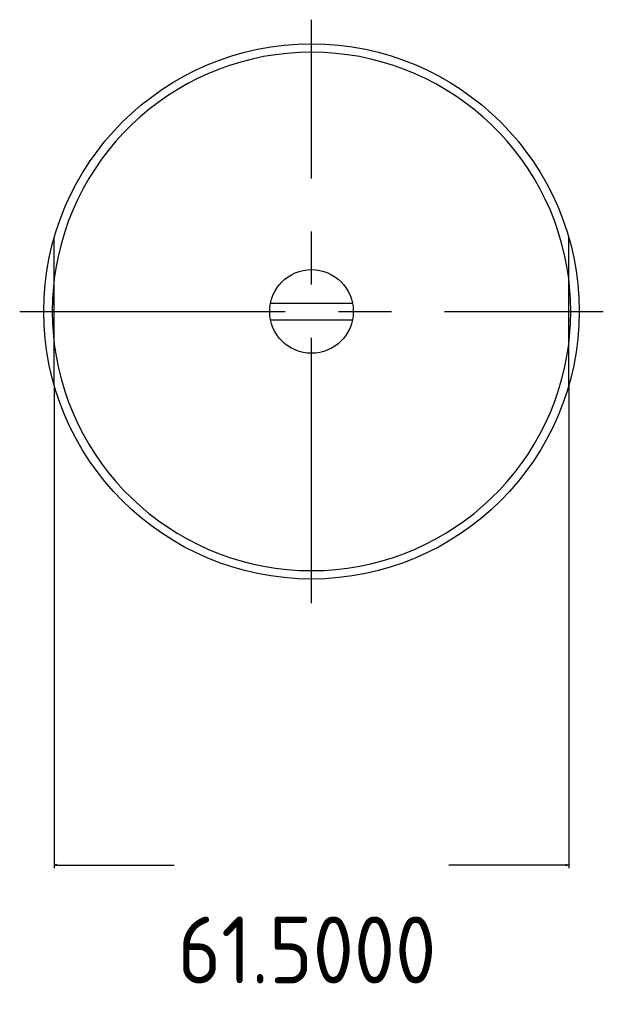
# Model space of a CAD drawing. Extents: x 92 to 515, y 116 to 282.
# Tile 5 of 5: x 445 to 515, y 128 to 246. Entities that reach past the tile are written whole.
import ezdxf

# ---------------------------------------------------------------- set-up
doc = ezdxf.new("R2010")
doc.units = 0
doc.header["$PDMODE"] = 3
doc.header["$PDSIZE"] = 2
doc.linetypes.add('CENTER', pattern=[50.8, 31.75, -6.35, 6.35, -6.35])
doc.layers.get('0').update_dxf_attribs({"linetype": 'CONTINUOUS'})
doc.layers.get('DEFPOINTS').update_dxf_attribs({"linetype": 'CONTINUOUS'})
for name, color, linetype in [('18-0-CON', 3, 'CONTINUOUS'), ('図形', 7, 'CONTINUOUS'), ('寸法_文字', 3, 'CONTINUOUS')]:
    doc.layers.add(name, color=color, linetype=linetype)
doc.layers.get('0').off()
doc.styles.add('DIMENSION', font='isocp.shx', dxfattribs={"bigfont": 'bigfont.shx'})
doc.dimstyles.get("Standard").update_dxf_attribs({"dimtxt": 0.18, "dimasz": 0.18, "dimexe": 0.18, "dimexo": 0.0625, "dimgap": 0.09, "dimtad": 0, "dimtih": 1, "dimtoh": 1, "dimzin": 0, "dimcen": 0.09, "dimazin": 3, "dimtfac": 1, "dimtofl": 0, "dimtmove": 0, "dimatfit": 3})

# ---------------------------------------------------------------- blocks, each defined once
blk = doc.blocks.new('_OPEN30')
at = {"color": 0, "linetype": 'BYBLOCK'}
for p, q in [((-1, 0.27), (0, 0)), ((0, 0), (-1, -0.27)), ((0, 0), (-1, 0))]:
    blk.add_line(p, q, dxfattribs=at)
blk = doc.blocks.new('*D41')
at = {"layer": 'DEFPOINTS', "color": 0}
for p in [(449.08, 202.35), (510.58, 202.35), (449.08, 145)]:
    blk.add_point(p, dxfattribs=at)
at = {"layer": '寸法_文字', "color": 0}
for p, q in [((449.08, 202.22), (449.08, 144.64)), ((510.58, 202.22), (510.58, 144.64)), ((449.44, 145), (463.41, 145)), ((510.22, 145), (496.25, 145))]:
    blk.add_line(p, q, dxfattribs=at)
at = {"layer": '寸法_文字', "color": 0, "xscale": 0.3600000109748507, "yscale": 0.3600000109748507, "zscale": 0.3600000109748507, "rotation": 180}
blk.add_blockref('_OPEN30', (449.08, 145), dxfattribs=at)
at = {"layer": '寸法_文字', "color": 0, "xscale": 0.3600000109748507, "yscale": 0.3600000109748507, "zscale": 0.3600000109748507}
blk.add_blockref('_OPEN30', (510.58, 145), dxfattribs=at)
at = {"layer": '寸法_文字', "color": 0, "style": 'DIMENSION'}
blk.add_text('61.5000', height=8, dxfattribs=at).set_placement((463.83, 130.84))

msp = doc.modelspace()

# ---------------------------------------------------------------- linework, layer by layer
at = {"layer": '18-0-CON'}
for start, end in [(172.72539, 187.27461), (352.72539, 7.27461)]:
    msp.add_arc((479.832, 211.201), 31, start, end, dxfattribs=at)
at = {"layer": '図形', "color": 3, "linetype": 'CENTER'}
for p, q in [((479.832, 176.311), (479.832, 246.09)), ((444.942, 211.201), (514.721, 211.201))]:
    msp.add_line(p, q, dxfattribs=at)
at = {"layer": '図形'}
for p, q in [((449.082, 202.346), (449.082, 220.055)), ((510.582, 202.346), (510.582, 220.055))]:
    msp.add_line(p, q, dxfattribs=at)
at = {"layer": '図形', "color": 0, "linetype": 'BYBLOCK'}
for p, q in [((474.933, 212.201), (484.731, 212.201)), ((474.933, 210.201), (484.731, 210.201))]:
    msp.add_line(p, q, dxfattribs=at)
at = {"layer": '図形'}
for radius in [32, 5]:
    msp.add_circle((479.832, 211.201), radius, dxfattribs=at)
for start, end in [(7.27461, 172.72539), (187.27461, 352.72539)]:
    msp.add_arc((479.832, 211.201), 31, start, end, dxfattribs=at)

# ---------------------------------------------------------------- dimensions: what is measured, and where the dimension line sits
at = {"layer": '寸法_文字'}
dim = msp.add_linear_dim(base=(449.082, 145), p1=(510.582, 202.346), p2=(449.082, 202.346), dimstyle='Standard', override={"dimscale": 2, "dimtxt": 4, "dimblk": 'OPEN30', "dimtmove": 0, "dimtzin": 0}, dxfattribs=at)
dim.commit()
dim.dimension.update_dxf_attribs({"geometry": '*D41', "text_midpoint": (479.832, 145)})

doc.saveas('drawing.dxf')
